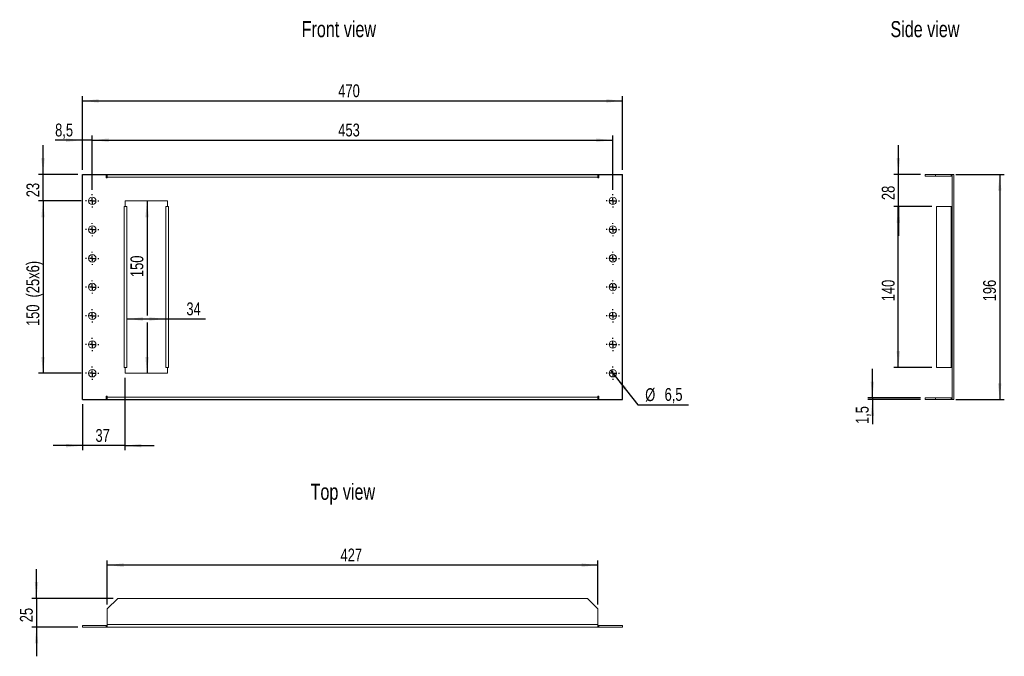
# Model space of a CAD drawing. Header units: millimetres. Extents: x 33 to 247, y 57 to 196.
import ezdxf

# ---------------------------------------------------------------- set-up
doc = ezdxf.new("R2010")
doc.units = ezdxf.units.MM
doc.layers.add('FORMAT', color=7, linetype='Continuous')
doc.styles.add('SLDTEXTSTYLE0', font='TXT', dxfattribs={"width": 0.75})
doc.dimstyles.new('SLDDIMSTYLE0', dxfattribs={"dimtxt": 2.8, "dimasz": 3.556, "dimexe": 0, "dimexo": 0.0625, "dimgap": 0.7, "dimtad": 1, "dimlfac": 4, "dimrnd": 1e-09, "dimzin": 12, "dimdsep": 46, "dimtxsty": 'SLDTEXTSTYLE0', "dimsah": 1, "dimcen": 0.09, "dimadec": 0, "dimazin": 3, "dimtfac": 1, "dimtofl": 0, "dimtmove": 0, "dimatfit": 3, "dimfxl": 1, "dimfrac": 2, "dimtolj": 1, "dimtzin": 12, "dimarcsym": 0})
doc.dimstyles.new('SLDDIMSTYLE1', dxfattribs={"dimtxt": 2.8, "dimasz": 3.556, "dimexe": 0, "dimexo": 0.0625, "dimgap": 0.7, "dimtad": 0, "dimtih": 1, "dimtoh": 1, "dimdec": 1, "dimlfac": 4, "dimrnd": 1e-09, "dimzin": 12, "dimdsep": 46, "dimtxsty": 'SLDTEXTSTYLE0', "dimblk1": 'NONE', "dimsah": 1, "dimcen": 0, "dimadec": 0, "dimazin": 3, "dimtfac": 1, "dimtdec": 1, "dimtmove": 0, "dimatfit": 3, "dimldrblk": 'NONE', "dimfxl": 1, "dimfrac": 2, "dimtolj": 1, "dimtzin": 12, "dimarcsym": 0})
doc.dimstyles.new('SLDDIMSTYLE2', dxfattribs={"dimtxt": 2.8, "dimasz": 3.556, "dimexe": 0, "dimexo": 0.0625, "dimgap": 0.7, "dimtad": 1, "dimlfac": 4, "dimrnd": 1e-09, "dimzin": 12, "dimdsep": 46, "dimtxsty": 'SLDTEXTSTYLE0', "dimsah": 1, "dimcen": 0.09, "dimadec": 0, "dimazin": 3, "dimtfac": 1, "dimtmove": 0, "dimatfit": 0, "dimfxl": 1, "dimfrac": 2, "dimtolj": 1, "dimtzin": 12, "dimarcsym": 0})
doc.dimstyles.new('SLDDIMSTYLE3', dxfattribs={"dimtxt": 2.8, "dimasz": 3.556, "dimexe": 0, "dimexo": 0.0625, "dimgap": 0.7, "dimtad": 1, "dimdec": 1, "dimlfac": 4, "dimrnd": 1e-09, "dimzin": 12, "dimdsep": 46, "dimtxsty": 'SLDTEXTSTYLE0', "dimsah": 1, "dimcen": 0.09, "dimadec": 0, "dimazin": 3, "dimtfac": 1, "dimtdec": 1, "dimtmove": 0, "dimatfit": 0, "dimfxl": 1, "dimfrac": 2, "dimtolj": 1, "dimtzin": 12, "dimarcsym": 0})
doc.dimstyles.new('SLDDIMSTYLE4', dxfattribs={"dimtxt": 2.8, "dimasz": 3.556, "dimexe": 0, "dimexo": 0.0625, "dimgap": 0.7, "dimtad": 1, "dimdec": 1, "dimlfac": 4, "dimrnd": 1e-09, "dimzin": 12, "dimdsep": 46, "dimtxsty": 'SLDTEXTSTYLE0', "dimsah": 1, "dimcen": 0.09, "dimadec": 0, "dimazin": 3, "dimtfac": 1, "dimtmove": 0, "dimatfit": 0, "dimfxl": 1, "dimfrac": 2, "dimtolj": 1, "dimtzin": 12, "dimarcsym": 0})

# ---------------------------------------------------------------- blocks, each defined once
blk = doc.blocks.new('_D')
at = {"layer": 'FORMAT'}
for p, q in [((46.43, 162.98), (46.43, 178.98)), ((46.43, 177.98), (163.93, 177.98)), ((163.93, 162.98), (163.93, 178.98))]:
    blk.add_line(p, q, dxfattribs=at)
for points in [[(46.43, 177.98), (49.99, 177.6), (49.99, 178.36)], [(163.93, 177.98), (160.38, 178.36), (160.38, 177.6)]]:
    blk.add_solid(points, dxfattribs=at)
at = {"layer": 'FORMAT', "insert": (102.08, 181.59), "char_height": 2.8, "attachment_point": 1, "style": 'SLDTEXTSTYLE0'}
blk.add_mtext('470', dxfattribs=at)
blk = doc.blocks.new('_D_1')
at = {"layer": 'FORMAT'}
for p, q in [((161.3, 119.37), (162.31, 118.09)), ((162.31, 118.09), (167.26, 111.85)), ((167.26, 111.85), (178.24, 111.85))]:
    blk.add_line(p, q, dxfattribs=at)
blk.add_solid([(162.31, 118.09), (164.22, 115.07), (164.82, 115.54)], dxfattribs=at)
at = {"layer": 'FORMAT', "char_height": 2.8, "attachment_point": 1, "style": 'SLDTEXTSTYLE0'}
for s, insert in [('%%c', (168.85, 115.46)), ('6,5', (173.07, 115.51))]:
    blk.add_mtext(s, dxfattribs=dict(at, insert=insert))
blk = doc.blocks.new('_NONE')
blk = doc.blocks.new('_D_2')
at = {"layer": 'FORMAT'}
for p, q in [((60.48, 156.23), (60.48, 131.29)), ((60.48, 129.77), (60.48, 118.73))]:
    blk.add_line(p, q, dxfattribs=at)
for points in [[(60.48, 156.23), (60.1, 152.67), (60.86, 152.67)], [(60.48, 118.73), (60.86, 122.28), (60.1, 122.28)]]:
    blk.add_solid(points, dxfattribs=at)
at = {"layer": 'FORMAT', "insert": (56.87, 139.65), "char_height": 2.8, "attachment_point": 1, "rotation": 90, "style": 'SLDTEXTSTYLE0'}
blk.add_mtext('150', dxfattribs=at)
blk = doc.blocks.new('_D_3')
at = {"layer": 'FORMAT'}
for p, q in [((56.06, 130.53), (64.56, 130.53)), ((64.56, 130.53), (73.18, 130.53))]:
    blk.add_line(p, q, dxfattribs=at)
for points in [[(56.06, 130.53), (59.61, 130.15), (59.61, 130.91)], [(64.56, 130.53), (61, 130.91), (61, 130.15)]]:
    blk.add_solid(points, dxfattribs=at)
at = {"layer": 'FORMAT', "insert": (69.04, 134.14), "char_height": 2.8, "attachment_point": 1, "style": 'SLDTEXTSTYLE0'}
blk.add_mtext('34', dxfattribs=at)
blk = doc.blocks.new('_D_4')
at = {"layer": 'FORMAT'}
for p, q in [((55.68, 117.73), (55.68, 101.98)), ((46.43, 111.98), (46.43, 101.98)), ((46.43, 102.98), (40.08, 102.98)), ((55.68, 102.98), (46.43, 102.98)), ((55.68, 102.98), (62.03, 102.98))]:
    blk.add_line(p, q, dxfattribs=at)
for points in [[(46.43, 102.98), (42.88, 103.36), (42.88, 102.6)], [(55.68, 102.98), (59.24, 102.6), (59.24, 103.36)]]:
    blk.add_solid(points, dxfattribs=at)
at = {"layer": 'FORMAT', "insert": (49.26, 106.59), "char_height": 2.8, "attachment_point": 1, "style": 'SLDTEXTSTYLE0'}
blk.add_mtext('37', dxfattribs=at)
blk = doc.blocks.new('_D_5')
at = {"layer": 'FORMAT'}
for p, q in [((48.56, 158.67), (48.56, 170.44)), ((48.56, 169.44), (161.81, 169.44)), ((161.81, 158.67), (161.81, 170.44))]:
    blk.add_line(p, q, dxfattribs=at)
for points in [[(48.56, 169.44), (52.11, 169.06), (52.11, 169.82)], [(161.81, 169.44), (158.25, 169.82), (158.25, 169.06)]]:
    blk.add_solid(points, dxfattribs=at)
at = {"layer": 'FORMAT', "insert": (102.08, 173.05), "char_height": 2.8, "attachment_point": 1, "style": 'SLDTEXTSTYLE0'}
blk.add_mtext('453', dxfattribs=at)
blk = doc.blocks.new('_D_6')
at = {"layer": 'FORMAT'}
for p, q in [((46.43, 169.44), (40.48, 169.44)), ((46.43, 162.98), (46.43, 170.44)), ((48.56, 169.44), (46.43, 169.44)), ((48.56, 158.67), (48.56, 170.44)), ((48.56, 169.44), (54.91, 169.44))]:
    blk.add_line(p, q, dxfattribs=at)
for points in [[(46.43, 169.44), (42.88, 169.82), (42.88, 169.06)], [(48.56, 169.44), (52.11, 169.06), (52.11, 169.82)]]:
    blk.add_solid(points, dxfattribs=at)
at = {"layer": 'FORMAT', "insert": (40.48, 173.05), "char_height": 2.8, "attachment_point": 1, "style": 'SLDTEXTSTYLE0'}
blk.add_mtext('8,5', dxfattribs=at)
blk = doc.blocks.new('_D_7')
at = {"layer": 'FORMAT'}
for p, q in [((37.85, 161.98), (37.85, 168.33)), ((45.43, 161.98), (36.85, 161.98)), ((37.85, 156.23), (37.85, 161.98)), ((46.12, 156.23), (36.85, 156.23)), ((37.85, 156.23), (37.85, 149.88))]:
    blk.add_line(p, q, dxfattribs=at)
for points in [[(37.85, 161.98), (38.23, 165.53), (37.47, 165.53)], [(37.85, 156.23), (37.47, 152.67), (38.23, 152.67)]]:
    blk.add_solid(points, dxfattribs=at)
at = {"layer": 'FORMAT', "insert": (34.24, 157.03), "char_height": 2.8, "attachment_point": 1, "rotation": 90, "style": 'SLDTEXTSTYLE0'}
blk.add_mtext('23', dxfattribs=at)
blk = doc.blocks.new('_D_8')
at = {"layer": 'FORMAT'}
for p, q in [((46.12, 156.23), (36.85, 156.23)), ((37.85, 156.23), (37.85, 118.73)), ((46.12, 118.73), (36.85, 118.73))]:
    blk.add_line(p, q, dxfattribs=at)
for points in [[(37.85, 156.23), (37.47, 152.67), (38.23, 152.67)], [(37.85, 118.73), (38.23, 122.28), (37.47, 122.28)]]:
    blk.add_solid(points, dxfattribs=at)
at = {"layer": 'FORMAT', "char_height": 2.8, "attachment_point": 1, "rotation": 90, "style": 'SLDTEXTSTYLE0'}
for s, insert in [('(25x6)', (34.24, 135.21)), ('150', (34.24, 129))]:
    blk.add_mtext(s, dxfattribs=dict(at, insert=insert))
blk = doc.blocks.new('SW_CENTERMARKSYMBOL_0')
at = {"layer": 'FORMAT', "color": 0}
for p, q in [((-1.25, 0), (-1.4375, 0)), ((0, 0), (-0.625, 0)), ((0, 1.25), (0, 1.4375)), ((0, 0), (0, 0.625)), ((0, 0), (0, -0.625)), ((0, 0), (0.625, 0)), ((1.25, 0), (1.4375, 0)), ((0, -1.25), (0, -1.4375))]:
    blk.add_line(p, q, dxfattribs=at)
blk = doc.blocks.new('SW_CENTERMARKSYMBOL_1')
at = {"layer": 'FORMAT', "color": 0}
for p, q in [((-1.25, 0), (-1.4375, 0)), ((0, 0), (-0.625, 0)), ((0, 1.25), (0, 1.4375)), ((0, 0), (0, 0.625)), ((0, 0), (0, -0.625)), ((0, 0), (0.625, 0)), ((1.25, 0), (1.4375, 0)), ((0, -1.25), (0, -1.4375))]:
    blk.add_line(p, q, dxfattribs=at)
blk = doc.blocks.new('SW_CENTERMARKSYMBOL_2')
at = {"layer": 'FORMAT', "color": 0}
for p, q in [((-1.25, 0), (-1.4375, 0)), ((0, 0), (-0.625, 0)), ((0, 1.25), (0, 1.4375)), ((0, 0), (0, 0.625)), ((0, 0), (0, -0.625)), ((0, 0), (0.625, 0)), ((1.25, 0), (1.4375, 0)), ((0, -1.25), (0, -1.4375))]:
    blk.add_line(p, q, dxfattribs=at)
blk = doc.blocks.new('SW_CENTERMARKSYMBOL_3')
at = {"layer": 'FORMAT', "color": 0}
for p, q in [((-1.25, 0), (-1.4375, 0)), ((0, 0), (-0.625, 0)), ((0, 1.25), (0, 1.4375)), ((0, 0), (0, 0.625)), ((0, 0), (0, -0.625)), ((0, 0), (0.625, 0)), ((1.25, 0), (1.4375, 0)), ((0, -1.25), (0, -1.4375))]:
    blk.add_line(p, q, dxfattribs=at)
blk = doc.blocks.new('SW_CENTERMARKSYMBOL_4')
at = {"layer": 'FORMAT', "color": 0}
for p, q in [((-1.25, 0), (-1.4375, 0)), ((0, 0), (-0.625, 0)), ((0, 1.25), (0, 1.4375)), ((0, 0), (0, 0.625)), ((0, 0), (0, -0.625)), ((0, 0), (0.625, 0)), ((1.25, 0), (1.4375, 0)), ((0, -1.25), (0, -1.4375))]:
    blk.add_line(p, q, dxfattribs=at)
blk = doc.blocks.new('SW_CENTERMARKSYMBOL_5')
at = {"layer": 'FORMAT', "color": 0}
for p, q in [((-1.25, 0), (-1.4375, 0)), ((0, 0), (-0.625, 0)), ((0, 1.25), (0, 1.4375)), ((0, 0), (0, 0.625)), ((0, 0), (0, -0.625)), ((0, 0), (0.625, 0)), ((1.25, 0), (1.4375, 0)), ((0, -1.25), (0, -1.4375))]:
    blk.add_line(p, q, dxfattribs=at)
blk = doc.blocks.new('SW_CENTERMARKSYMBOL_6')
at = {"layer": 'FORMAT', "color": 0}
for p, q in [((-1.25, 0), (-1.4375, 0)), ((0, 0), (-0.625, 0)), ((0, 1.25), (0, 1.4375)), ((0, 0), (0, 0.625)), ((0, 0), (0, -0.625)), ((0, 0), (0.625, 0)), ((1.25, 0), (1.4375, 0)), ((0, -1.25), (0, -1.4375))]:
    blk.add_line(p, q, dxfattribs=at)
blk = doc.blocks.new('SW_CENTERMARKSYMBOL_7')
at = {"layer": 'FORMAT', "color": 0}
for p, q in [((-1.25, 0), (-1.4375, 0)), ((0, 0), (-0.625, 0)), ((0, 1.25), (0, 1.4375)), ((0, 0), (0, 0.625)), ((0, 0), (0, -0.625)), ((0, 0), (0.625, 0)), ((1.25, 0), (1.4375, 0)), ((0, -1.25), (0, -1.4375))]:
    blk.add_line(p, q, dxfattribs=at)
blk = doc.blocks.new('SW_CENTERMARKSYMBOL_8')
at = {"layer": 'FORMAT', "color": 0}
for p, q in [((-1.25, 0), (-1.4375, 0)), ((0, 0), (-0.625, 0)), ((0, 1.25), (0, 1.4375)), ((0, 0), (0, 0.625)), ((0, 0), (0, -0.625)), ((0, 0), (0.625, 0)), ((1.25, 0), (1.4375, 0)), ((0, -1.25), (0, -1.4375))]:
    blk.add_line(p, q, dxfattribs=at)
blk = doc.blocks.new('SW_CENTERMARKSYMBOL_9')
at = {"layer": 'FORMAT', "color": 0}
for p, q in [((-1.25, 0), (-1.4375, 0)), ((0, 0), (-0.625, 0)), ((0, 1.25), (0, 1.4375)), ((0, 0), (0, 0.625)), ((0, 0), (0, -0.625)), ((0, 0), (0.625, 0)), ((1.25, 0), (1.4375, 0)), ((0, -1.25), (0, -1.4375))]:
    blk.add_line(p, q, dxfattribs=at)
blk = doc.blocks.new('SW_CENTERMARKSYMBOL_10')
at = {"layer": 'FORMAT', "color": 0}
for p, q in [((-1.25, 0), (-1.4375, 0)), ((0, 0), (-0.625, 0)), ((0, 1.25), (0, 1.4375)), ((0, 0), (0, 0.625)), ((0, 0), (0, -0.625)), ((0, 0), (0.625, 0)), ((1.25, 0), (1.4375, 0)), ((0, -1.25), (0, -1.4375))]:
    blk.add_line(p, q, dxfattribs=at)
blk = doc.blocks.new('SW_CENTERMARKSYMBOL_11')
at = {"layer": 'FORMAT', "color": 0}
for p, q in [((-1.25, 0), (-1.4375, 0)), ((0, 0), (-0.625, 0)), ((0, 1.25), (0, 1.4375)), ((0, 0), (0, 0.625)), ((0, 0), (0, -0.625)), ((0, 0), (0.625, 0)), ((1.25, 0), (1.4375, 0)), ((0, -1.25), (0, -1.4375))]:
    blk.add_line(p, q, dxfattribs=at)
blk = doc.blocks.new('SW_CENTERMARKSYMBOL_12')
at = {"layer": 'FORMAT', "color": 0}
for p, q in [((-1.25, 0), (-1.4375, 0)), ((0, 0), (-0.625, 0)), ((0, 1.25), (0, 1.4375)), ((0, 0), (0, 0.625)), ((0, 0), (0, -0.625)), ((0, 0), (0.625, 0)), ((1.25, 0), (1.4375, 0)), ((0, -1.25), (0, -1.4375))]:
    blk.add_line(p, q, dxfattribs=at)
blk = doc.blocks.new('SW_CENTERMARKSYMBOL_13')
at = {"layer": 'FORMAT', "color": 0}
for p, q in [((-1.25, 0), (-1.4375, 0)), ((0, 0), (-0.625, 0)), ((0, 1.25), (0, 1.4375)), ((0, 0), (0, 0.625)), ((0, 0), (0, -0.625)), ((0, 0), (0.625, 0)), ((1.25, 0), (1.4375, 0)), ((0, -1.25), (0, -1.4375))]:
    blk.add_line(p, q, dxfattribs=at)
blk = doc.blocks.new('_D_9')
at = {"layer": 'FORMAT'}
for p, q in [((51.81, 68.43), (51.81, 77.98)), ((158.56, 68.43), (158.56, 77.98)), ((158.56, 76.98), (51.81, 76.98))]:
    blk.add_line(p, q, dxfattribs=at)
for points in [[(51.81, 76.98), (55.36, 76.59), (55.36, 77.36)], [(158.56, 76.98), (155, 77.36), (155, 76.59)]]:
    blk.add_solid(points, dxfattribs=at)
at = {"layer": 'FORMAT', "insert": (102.57, 80.58), "char_height": 2.8, "attachment_point": 1, "style": 'SLDTEXTSTYLE0'}
blk.add_mtext('427', dxfattribs=at)
blk = doc.blocks.new('_D_10')
at = {"layer": 'FORMAT'}
for p, q in [((36.43, 69.73), (36.43, 76.08)), ((53.11, 69.73), (35.43, 69.73)), ((36.43, 69.73), (36.43, 63.48)), ((45.43, 63.48), (35.43, 63.48)), ((36.43, 63.48), (36.43, 57.13))]:
    blk.add_line(p, q, dxfattribs=at)
for points in [[(36.43, 69.73), (36.81, 73.29), (36.05, 73.29)], [(36.43, 63.48), (36.05, 59.92), (36.81, 59.92)]]:
    blk.add_solid(points, dxfattribs=at)
at = {"layer": 'FORMAT', "insert": (32.82, 64.54), "char_height": 2.8, "attachment_point": 1, "rotation": 90, "style": 'SLDTEXTSTYLE0'}
blk.add_mtext('25', dxfattribs=at)
blk = doc.blocks.new('_D_11')
at = {"layer": 'FORMAT'}
for p, q in [((236.41, 161.98), (246.97, 161.98)), ((245.97, 161.98), (245.97, 112.98)), ((236.41, 112.98), (246.97, 112.98))]:
    blk.add_line(p, q, dxfattribs=at)
for points in [[(245.97, 161.98), (245.59, 158.42), (246.35, 158.42)], [(245.97, 112.98), (246.35, 116.53), (245.59, 116.53)]]:
    blk.add_solid(points, dxfattribs=at)
at = {"layer": 'FORMAT', "insert": (242.36, 134.38), "char_height": 2.8, "attachment_point": 1, "rotation": 90, "style": 'SLDTEXTSTYLE0'}
blk.add_mtext('196', dxfattribs=at)
blk = doc.blocks.new('_D_12')
at = {"layer": 'FORMAT'}
for p, q in [((218.27, 113.35), (218.27, 119.7)), ((228.72, 113.35), (217.27, 113.35)), ((228.72, 112.98), (217.27, 112.98)), ((218.27, 113.35), (218.27, 112.98)), ((218.27, 112.98), (218.27, 107.67))]:
    blk.add_line(p, q, dxfattribs=at)
for points in [[(218.27, 113.35), (218.66, 116.91), (217.89, 116.91)], [(218.27, 112.98), (217.89, 109.42), (218.66, 109.42)]]:
    blk.add_solid(points, dxfattribs=at)
at = {"layer": 'FORMAT', "insert": (214.66, 107.67), "char_height": 2.8, "attachment_point": 1, "rotation": 90, "style": 'SLDTEXTSTYLE0'}
blk.add_mtext('1,5', dxfattribs=at)
blk = doc.blocks.new('_D_13')
at = {"layer": 'FORMAT'}
for p, q in [((231.22, 154.98), (222.91, 154.98)), ((223.91, 119.98), (223.91, 154.98)), ((231.22, 119.98), (222.91, 119.98))]:
    blk.add_line(p, q, dxfattribs=at)
for points in [[(223.91, 154.98), (223.53, 151.42), (224.3, 151.42)], [(223.91, 119.98), (224.3, 123.53), (223.53, 123.53)]]:
    blk.add_solid(points, dxfattribs=at)
at = {"layer": 'FORMAT', "insert": (220.31, 134.38), "char_height": 2.8, "attachment_point": 1, "rotation": 90, "style": 'SLDTEXTSTYLE0'}
blk.add_mtext('140', dxfattribs=at)
blk = doc.blocks.new('_D_14')
at = {"layer": 'FORMAT'}
for p, q in [((223.92, 161.98), (223.92, 168.33)), ((228.72, 161.98), (222.92, 161.98)), ((223.92, 154.98), (223.92, 161.98)), ((231.22, 154.98), (222.92, 154.98)), ((223.92, 154.98), (223.92, 148.63))]:
    blk.add_line(p, q, dxfattribs=at)
for points in [[(223.92, 161.98), (224.31, 165.53), (223.54, 165.53)], [(223.92, 154.98), (223.54, 151.42), (224.31, 151.42)]]:
    blk.add_solid(points, dxfattribs=at)
at = {"layer": 'FORMAT', "insert": (220.32, 156.41), "char_height": 2.8, "attachment_point": 1, "rotation": 90, "style": 'SLDTEXTSTYLE0'}
blk.add_mtext('28', dxfattribs=at)

msp = doc.modelspace()

# ---------------------------------------------------------------- linework, layer by layer
at = {"color": 7, "linetype": 'Continuous'}
for p, q in [((46.4331, 112.9788), (46.4331, 161.9788)), ((46.4331, 161.9788), (163.9331, 161.9788)), ((163.9331, 112.9788), (163.9331, 161.9788)), ((46.4331, 112.9788), (163.9331, 112.9788))]:
    msp.add_line(p, q, dxfattribs=at)
at = {"color": 7, "linetype": 'Continuous', "lineweight": 15}
for p, q in [((46.4331, 161.9788), (46.4331, 112.9788)), ((51.6206, 161.9788), (46.4331, 161.9788)), ((51.6206, 161.9788), (51.6206, 161.2321)), ((51.6206, 161.2321), (51.8081, 161.2321)), ((51.8081, 161.4196), (51.8081, 161.9788)), ((51.8081, 161.9788), (158.5581, 161.9788)), ((158.5581, 161.4196), (51.8081, 161.4196)), ((51.8081, 161.2321), (51.8081, 161.4196)), ((158.5581, 161.9788), (158.5581, 161.4196)), ((158.5581, 161.4196), (158.5581, 161.2321)), ((158.5581, 161.2321), (158.7456, 161.2321)), ((158.7456, 161.2321), (158.7456, 161.9788)), ((163.9331, 161.9788), (158.7456, 161.9788)), ((163.9331, 112.9788), (163.9331, 161.9788)), ((229.7195, 161.9788), (229.7195, 161.6038)), ((232.0176, 161.9788), (229.7195, 161.9788)), ((232.0176, 161.6038), (229.7195, 161.6038)), ((232.0176, 161.9788), (232.0176, 161.6038)), ((235.4103, 161.9788), (232.0176, 161.9788)), ((235.4103, 161.6038), (232.0176, 161.6038)), ((235.4103, 161.6038), (235.4103, 161.9788)), ((235.5945, 161.9788), (235.5945, 112.9788)), ((235.5945, 161.9788), (235.9695, 161.9788)), ((235.9695, 161.9788), (235.9695, 112.9788)), ((55.4989, 119.9788), (55.4989, 154.9788)), ((55.6831, 154.9788), (55.4989, 154.9788)), ((64.9331, 156.2288), (55.6831, 156.2288)), ((55.6831, 156.2288), (55.6831, 154.9788)), ((55.6831, 154.9788), (56.0581, 154.9788)), ((56.0581, 154.9788), (56.0581, 119.9788)), ((64.5581, 119.9788), (64.5581, 154.9788)), ((64.5581, 154.9788), (64.9331, 154.9788)), ((64.9331, 154.9788), (64.9331, 156.2288)), ((65.1172, 154.9788), (64.9331, 154.9788)), ((65.1172, 154.9788), (65.1172, 119.9788)), ((232.2195, 154.9788), (232.2195, 119.9788)), ((235.4103, 154.9788), (232.2195, 154.9788)), ((235.4103, 154.9788), (235.4103, 119.9788)), ((235.5945, 154.9788), (235.4103, 154.9788)), ((55.4989, 119.9788), (55.6831, 119.9788)), ((55.6831, 119.9788), (55.6831, 118.7288)), ((56.0581, 119.9788), (55.6831, 119.9788)), ((64.9331, 119.9788), (64.5581, 119.9788)), ((64.9331, 118.7288), (64.9331, 119.9788)), ((64.9331, 119.9788), (65.1172, 119.9788)), ((232.2195, 119.9788), (235.4103, 119.9788)), ((235.4103, 119.9788), (235.5945, 119.9788)), ((55.6831, 118.7288), (64.9331, 118.7288)), ((51.8081, 113.7254), (51.6206, 113.7254)), ((51.6206, 113.7254), (51.6206, 112.9788)), ((51.8081, 113.5379), (51.8081, 113.7254)), ((51.8081, 112.9788), (51.8081, 113.5379)), ((51.8081, 113.5379), (158.5581, 113.5379)), ((158.7456, 113.7254), (158.5581, 113.7254)), ((158.5581, 113.7254), (158.5581, 113.5379)), ((158.5581, 113.5379), (158.5581, 112.9788)), ((158.7456, 112.9788), (158.7456, 113.7254)), ((46.4331, 112.9788), (51.6206, 112.9788)), ((51.8081, 112.9788), (158.5581, 112.9788)), ((158.7456, 112.9788), (163.9331, 112.9788)), ((229.7195, 112.9788), (229.7195, 113.3538)), ((232.0176, 113.3538), (229.7195, 113.3538)), ((232.0176, 112.9788), (229.7195, 112.9788)), ((232.0176, 112.9788), (232.0176, 113.3538)), ((235.4103, 113.3538), (232.0176, 113.3538)), ((235.4103, 112.9788), (232.0176, 112.9788)), ((235.4103, 113.3538), (235.4103, 112.9788)), ((235.5945, 112.9788), (235.9695, 112.9788)), ((51.8081, 67.4326), (54.1062, 69.7307)), ((54.1062, 69.7307), (156.26, 69.7307)), ((156.26, 69.7307), (158.5581, 67.4326)), ((51.8081, 64.0398), (51.8081, 67.4326)), ((158.5581, 67.4326), (158.5581, 64.0398)), ((46.4331, 63.8557), (46.4331, 63.4807)), ((51.6206, 63.8557), (46.4331, 63.8557)), ((51.6206, 63.4807), (46.4331, 63.4807)), ((51.6206, 63.8557), (51.6206, 63.4807)), ((51.8081, 63.8557), (51.6206, 63.8557)), ((51.6206, 63.4807), (51.8081, 63.4807)), ((51.8081, 64.0398), (158.5581, 64.0398)), ((51.8081, 63.4807), (51.8081, 64.0398)), ((158.5581, 63.4807), (51.8081, 63.4807)), ((158.5581, 64.0398), (158.5581, 63.4807)), ((158.7456, 63.8557), (158.5581, 63.8557)), ((158.5581, 63.4807), (158.7456, 63.4807)), ((158.7456, 63.8557), (158.7456, 63.4807)), ((163.9331, 63.8557), (158.7456, 63.8557)), ((163.9331, 63.4807), (158.7456, 63.4807)), ((163.9331, 63.8557), (163.9331, 63.4807))]:
    msp.add_line(p, q, dxfattribs=at)
at = {"color": 7, "linetype": 'Continuous', "lineweight": 15, "flags": 128}
for points in [[(235.5945, 161.9476), (235.5194, 161.968), (235.4103, 161.9788)], [(235.4103, 112.9788), (235.5194, 112.9895), (235.5945, 113.01)]]:
    msp.add_lwpolyline(points, dxfattribs=at)
at = {"color": 7, "linetype": 'Continuous', "lineweight": 15}
for centre in [(48.5581, 156.2288), (161.8081, 156.2288), (48.5581, 149.9788), (161.8081, 149.9788), (48.5581, 143.7288), (161.8081, 143.7288), (48.5581, 137.4788), (161.8081, 137.4788), (48.5581, 131.2288), (161.8081, 131.2288), (48.5581, 124.9788), (161.8081, 124.9788), (48.5581, 118.7288), (161.8081, 118.7288)]:
    msp.add_circle(centre, 0.8125, dxfattribs=at)
for centre, start, end in [((235.4103, 161.4196), 0, 90), ((235.4103, 113.5379), 270, 0)]:
    msp.add_arc(centre, 0.1842, start, end, dxfattribs=at)

# ---------------------------------------------------------------- block references
at = {"layer": 'FORMAT'}
for name, p in [('SW_CENTERMARKSYMBOL_10', (48.5581, 156.2288)), ('SW_CENTERMARKSYMBOL_12', (161.8081, 156.2288)), ('SW_CENTERMARKSYMBOL_11', (48.5581, 149.9788)), ('SW_CENTERMARKSYMBOL_13', (161.8081, 149.9788)), ('SW_CENTERMARKSYMBOL_6', (48.5581, 143.7288)), ('SW_CENTERMARKSYMBOL_8', (161.8081, 143.7288)), ('SW_CENTERMARKSYMBOL_7', (48.5581, 137.4788)), ('SW_CENTERMARKSYMBOL_9', (161.8081, 137.4788)), ('SW_CENTERMARKSYMBOL_0', (48.5581, 131.2288)), ('SW_CENTERMARKSYMBOL_3', (161.8081, 131.2288)), ('SW_CENTERMARKSYMBOL_1', (48.5581, 124.9788)), ('SW_CENTERMARKSYMBOL_4', (161.8081, 124.9788)), ('SW_CENTERMARKSYMBOL_2', (48.5581, 118.7288)), ('SW_CENTERMARKSYMBOL_5', (161.8081, 118.7288))]:
    msp.add_blockref(name, p, dxfattribs=at)

# ---------------------------------------------------------------- texts
at = {"layer": 'FORMAT', "char_height": 3.5, "attachment_point": 1, "style": 'SLDTEXTSTYLE0'}
for s, insert in [('Front view', (94.1086, 195.3569)), ('Side view', (222.196, 195.3569)), ('Top view', (96.05, 94.686))]:
    msp.add_mtext(s, dxfattribs=dict(at, insert=insert))

# ---------------------------------------------------------------- dimensions: what is measured, and where the dimension line sits
at = {"layer": 'FORMAT'}
for base, p1, p2, dimstyle, picture, middle in [((163.9331, 177.9788), (46.4331, 161.9788), (163.9331, 161.9788), 'SLDDIMSTYLE0', '_D', (105.1831, 177.9788)), ((46.4331, 169.4394), (48.5581, 157.6663), (46.4331, 161.9788), 'SLDDIMSTYLE3', '_D_6', (43.0709, 169.4394)), ((161.8081, 169.4394), (48.5581, 157.6663), (161.8081, 157.6663), 'SLDDIMSTYLE0', '_D_5', (105.1831, 169.4394)), ((64.5581, 130.5284), (56.0581, 119.9788), (64.5581, 119.9788), 'SLDDIMSTYLE0', '_D_3', (71.1126, 130.5284)), ((46.4331, 102.9788), (55.6831, 118.7288), (46.4331, 112.9788), 'SLDDIMSTYLE2', '_D_4', (51.3284, 102.9788)), ((51.8081, 76.9753), (158.5581, 67.4326), (51.8081, 67.4326), 'SLDDIMSTYLE0', '_D_9', (105.6763, 76.9753))]:
    dim = msp.add_linear_dim(base=base, p1=p1, p2=p2, dimstyle=dimstyle, dxfattribs=at)
    dim.commit()
    dim.dimension.update_dxf_attribs({"geometry": picture, "text_midpoint": middle})
for base, p1, p2, dimstyle, picture, middle in [((37.8484, 161.9788), (47.1206, 156.2288), (46.4331, 161.9788), 'SLDDIMSTYLE2', '_D_7', (37.8484, 159.1038)), ((223.9245, 161.9788), (232.2195, 154.9788), (229.7195, 161.9788), 'SLDDIMSTYLE2', '_D_14', (223.9245, 158.4788)), ((245.9695, 112.9788), (235.4103, 161.9788), (235.4103, 112.9788), 'SLDDIMSTYLE0', '_D_11', (245.9695, 137.4788)), ((60.4771, 118.7288), (64.9331, 156.2288), (64.9331, 118.7288), 'SLDDIMSTYLE0', '_D_2', (60.4771, 142.7544)), ((223.9144, 154.9788), (232.2195, 119.9788), (232.2195, 154.9788), 'SLDDIMSTYLE0', '_D_13', (223.9144, 137.4788)), ((218.2743, 112.9788), (229.7195, 113.3538), (229.7195, 112.9788), 'SLDDIMSTYLE4', '_D_12', (218.2743, 110.2513)), ((36.4331, 63.4807), (54.1062, 69.7307), (46.4331, 63.4807), 'SLDDIMSTYLE2', '_D_10', (36.4331, 66.6057))]:
    dim = msp.add_linear_dim(base=base, p1=p1, p2=p2, angle=90, dimstyle=dimstyle, dxfattribs=at)
    dim.commit()
    dim.dimension.update_dxf_attribs({"geometry": picture, "text_midpoint": middle})
dim = msp.add_linear_dim(base=(37.8484, 118.7288), p1=(47.1206, 156.2288), p2=(47.1206, 118.7288), angle=90, text='<>(25x6)', dimstyle='SLDDIMSTYLE0', dxfattribs=at)
dim.commit()
dim.dimension.update_dxf_attribs({"geometry": '_D_8', "text_midpoint": (37.8484, 137.4788)})
dim = msp.add_diameter_dim_2p(p1=(161.3032, 119.3654), p2=(162.3129, 118.0922), dimstyle='SLDDIMSTYLE1', dxfattribs=at)
dim.commit()
dim.dimension.update_dxf_attribs({"geometry": '_D_1', "text_midpoint": (173.5449, 114.1644)})

doc.saveas('drawing.dxf')
